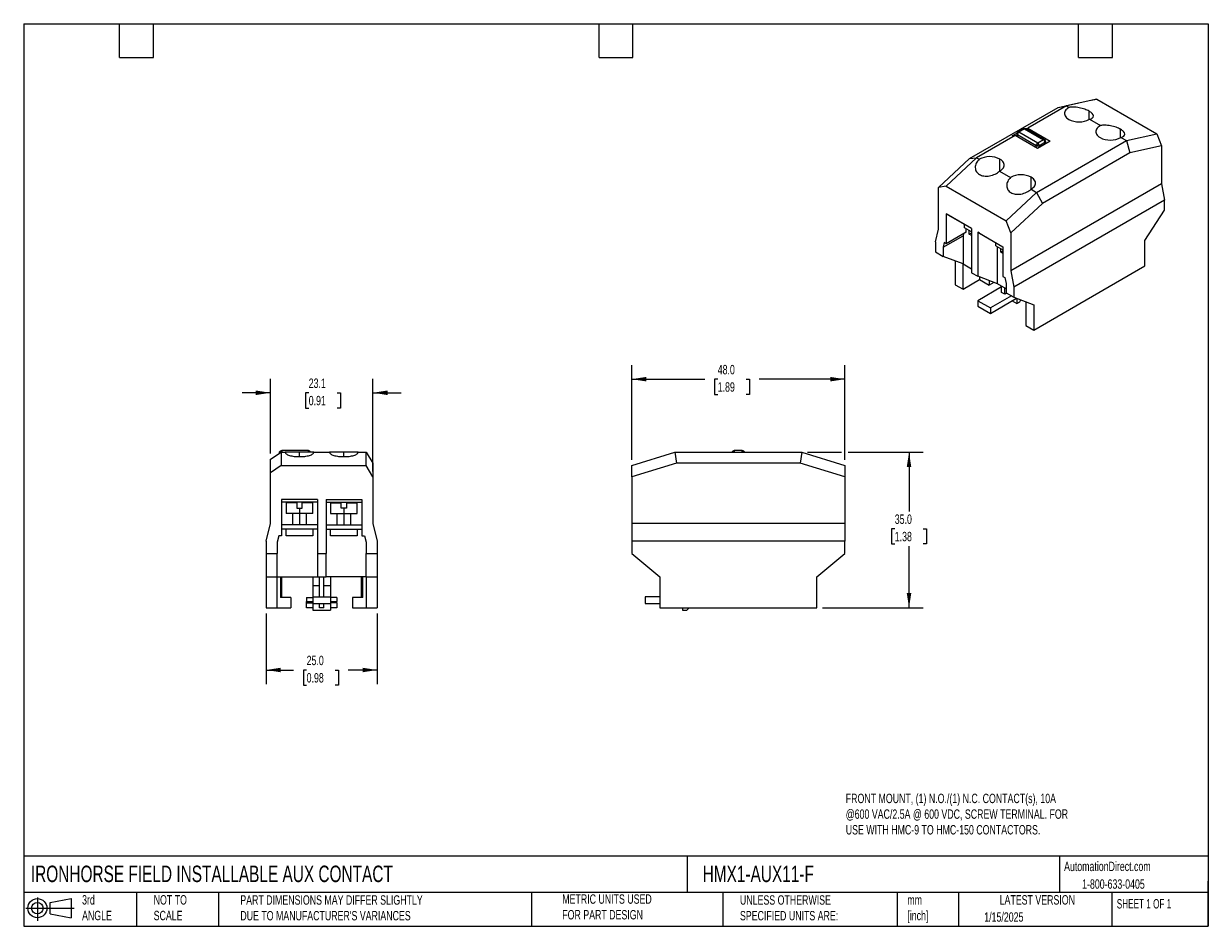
# Model space of a CAD drawing. Header units: millimetres. Extents: x 6 to 273, y 6 to 210.
import ezdxf

# ---------------------------------------------------------------- set-up
doc = ezdxf.new("R2010")
doc.units = ezdxf.units.MM
doc.linetypes.add('SLD-Solid', pattern=[0])
doc.layers.add('DIMENSIONS', color=140, linetype='SLD-Solid', lineweight=25)
doc.layers.add('TEXT', color=140, linetype='SLD-Solid', lineweight=25)
doc.layers.add('SLD-DEFPOINTS', color=7, linetype='Continuous')
doc.styles.add('SLDTEXTSTYLE0', font='TXT', dxfattribs={"width": 0.7})
doc.styles.add('SLDTEXTSTYLE1', font='TXT', dxfattribs={"width": 0.65})
doc.dimstyles.new('SLDDIMSTYLE0', dxfattribs={"dimtxt": 2.158008, "dimasz": 3.302, "dimexe": 0, "dimexo": 0.0625, "dimgap": 0.539502, "dimtad": 0, "dimtih": 1, "dimtoh": 1, "dimrnd": 1e-09, "dimzin": 4, "dimdsep": 46, "dimtxsty": 'SLDTEXTSTYLE0', "dimsah": 1, "dimcen": 0.09, "dimadec": 0, "dimazin": 1, "dimtfac": 1, "dimtofl": 0, "dimtmove": 0, "dimatfit": 3, "dimfxl": 0, "dimfrac": 2, "dimtolj": 1, "dimtzin": 12, "dimarcsym": 0})
doc.dimstyles.new('SLDDIMSTYLE1', dxfattribs={"dimtxt": 2.158008, "dimasz": 3.302, "dimexe": 0, "dimexo": 0.0625, "dimgap": 0.539502, "dimtad": 0, "dimtih": 1, "dimtoh": 1, "dimrnd": 1e-09, "dimzin": 12, "dimdsep": 46, "dimtxsty": 'SLDTEXTSTYLE0', "dimsah": 1, "dimcen": 0.09, "dimadec": 0, "dimazin": 3, "dimtfac": 1, "dimtmove": 0, "dimatfit": 0, "dimfxl": 0, "dimfrac": 2, "dimtolj": 1, "dimtzin": 12, "dimarcsym": 0})

# ---------------------------------------------------------------- blocks, each defined once
blk = doc.blocks.new('Block11')
at = {"color": 7, "linetype": 'SLD-Solid', "lineweight": 18}
for p, q in [((0, 2.88), (10.87, 2.88)), ((2.59, 5.31), (2.59, 0)), ((5.48, 4.17), (10.18, 5.03)), ((5.48, 1.6), (5.48, 4.17)), ((10.18, 5.03), (10.18, 0.73)), ((5.48, 1.6), (10.18, 0.73))]:
    blk.add_line(p, q, dxfattribs=at)
for radius in [2.15, 1.29]:
    blk.add_circle((2.59, 2.88), radius, dxfattribs=at)
blk = doc.blocks.new('Block12')
at = {"layer": 'SLD-DEFPOINTS'}
blk.add_blockref('Block11', (0, 0), dxfattribs=at)
blk = doc.blocks.new('_D')
at = {"layer": 'DIMENSIONS'}
for p, q in [((60.94, 76.79), (60.94, 60.87)), ((85.94, 76.79), (85.94, 60.87)), ((60.94, 64.05), (67.12, 64.05)), ((70.05, 64.05), (69.32, 64.05)), ((69.32, 64.05), (69.32, 60.62)), ((76.46, 64.05), (77.19, 64.05)), ((77.19, 64.05), (77.19, 60.62)), ((85.94, 64.05), (79.39, 64.05)), ((69.32, 60.62), (70.05, 60.62)), ((77.19, 60.62), (76.46, 60.62))]:
    blk.add_line(p, q, dxfattribs=at)
for points in [[(60.94, 64.05), (64.24, 63.54), (64.24, 64.56)], [(85.94, 64.05), (82.63, 64.56), (82.63, 63.54)]]:
    blk.add_solid(points, dxfattribs=at)
at = {"layer": 'DIMENSIONS', "char_height": 2.117, "attachment_point": 1, "style": 'SLDTEXTSTYLE0'}
for s, insert in [('25.0', (70.05, 67.26)), ('0.98', (70.05, 63.35))]:
    blk.add_mtext(s, dxfattribs=dict(at, insert=insert))
blk = doc.blocks.new('_D_1')
at = {"layer": 'DIMENSIONS'}
for p, q in [((61.91, 112.8), (61.91, 129.63)), ((84.96, 108.77), (84.96, 129.63)), ((61.91, 126.46), (55.56, 126.46)), ((70.52, 126.46), (69.8, 126.46)), ((69.8, 126.46), (69.8, 123.03)), ((76.94, 126.46), (77.66, 126.46)), ((77.66, 126.46), (77.66, 123.03)), ((84.96, 126.46), (91.31, 126.46)), ((69.8, 123.03), (70.52, 123.03)), ((77.66, 123.03), (76.94, 123.03))]:
    blk.add_line(p, q, dxfattribs=at)
for points in [[(61.91, 126.46), (58.61, 126.97), (58.61, 125.95)], [(84.96, 126.46), (88.26, 125.95), (88.26, 126.97)]]:
    blk.add_solid(points, dxfattribs=at)
at = {"layer": 'DIMENSIONS', "char_height": 2.117, "attachment_point": 1, "style": 'SLDTEXTSTYLE0'}
for s, insert in [('23.1', (70.52, 129.67)), ('0.91', (70.52, 125.76))]:
    blk.add_mtext(s, dxfattribs=dict(at, insert=insert))
blk = doc.blocks.new('_D_2')
at = {"layer": 'DIMENSIONS'}
for p, q in [((143.24, 111.33), (143.24, 132.7)), ((191.24, 111.33), (191.24, 132.7)), ((143.24, 129.52), (159.67, 129.52)), ((162.6, 129.52), (161.87, 129.52)), ((161.87, 129.52), (161.87, 126.09)), ((169.01, 129.52), (169.73, 129.52)), ((169.73, 129.52), (169.73, 126.09)), ((191.24, 129.52), (171.93, 129.52)), ((161.87, 126.09), (162.6, 126.09)), ((169.73, 126.09), (169.01, 126.09))]:
    blk.add_line(p, q, dxfattribs=at)
for points in [[(143.24, 129.52), (146.54, 129.01), (146.54, 130.03)], [(191.24, 129.52), (187.93, 130.03), (187.93, 129.01)]]:
    blk.add_solid(points, dxfattribs=at)
at = {"layer": 'DIMENSIONS', "char_height": 2.117, "attachment_point": 1, "style": 'SLDTEXTSTYLE0'}
for s, insert in [('48.0', (162.6, 132.73)), ('1.89', (162.6, 128.82))]:
    blk.add_mtext(s, dxfattribs=dict(at, insert=insert))
blk = doc.blocks.new('_D_3')
at = {"layer": 'DIMENSIONS'}
for p, q in [((182.81, 113.06), (190.47, 113.06)), ((192, 113.06), (208.85, 113.06)), ((205.67, 113.06), (205.67, 99.76)), ((202.46, 95.85), (201.74, 95.85)), ((201.74, 95.85), (201.74, 92.42)), ((208.88, 95.85), (209.6, 95.85)), ((209.6, 95.85), (209.6, 92.42)), ((201.74, 92.42), (202.46, 92.42)), ((205.67, 78.06), (205.67, 91.93)), ((209.6, 92.42), (208.88, 92.42)), ((186.21, 78.06), (208.85, 78.06))]:
    blk.add_line(p, q, dxfattribs=at)
for points in [[(205.67, 113.06), (205.16, 109.75), (206.18, 109.75)], [(205.67, 78.06), (206.18, 81.36), (205.16, 81.36)]]:
    blk.add_solid(points, dxfattribs=at)
at = {"layer": 'DIMENSIONS', "char_height": 2.117, "attachment_point": 1, "style": 'SLDTEXTSTYLE0'}
for s, insert in [('35.0', (202.46, 99.06)), ('1.38', (202.46, 95.15))]:
    blk.add_mtext(s, dxfattribs=dict(at, insert=insert))

msp = doc.modelspace()

# ---------------------------------------------------------------- linework, layer by layer
for p, q in [((239.212, 190.69), (246.234, 192.236)), ((247.958, 192.543), (241.099, 191.033)), ((246.234, 192.236), (247.958, 192.543)), ((247.958, 192.543), (261.455, 184.751)), ((219.315, 179.204), (239.212, 190.69)), ((241.099, 191.033), (232.402, 186.012)), ((239.212, 190.69), (241.099, 191.033)), ((241.099, 191.033), (241.692, 190.691)), ((246.216, 187.998), (246.216, 189.855)), ((246.286, 188.039), (248.763, 186.609)), ((229.574, 184.379), (220.876, 179.358)), ((228.927, 184.286), (229.938, 184.869)), ((229.574, 184.379), (228.927, 184.286)), ((234.584, 181.487), (229.574, 184.379)), ((229.912, 184.711), (229.912, 184.184)), ((234.301, 182.058), (230.059, 184.507)), ((230.059, 184.507), (230.059, 184.099)), ((231.435, 185.879), (230.162, 185.144)), ((231.685, 185.855), (230.412, 185.12)), ((234.655, 182.671), (230.412, 185.12)), ((231.685, 185.855), (235.928, 183.405)), ((231.819, 185.928), (232.402, 186.012)), ((236.178, 183.43), (231.935, 185.879)), ((232.402, 186.012), (237.413, 183.119)), ((253.287, 183.915), (253.287, 185.773)), ((254.596, 183.242), (261.455, 184.751)), ((261.455, 184.751), (262.533, 182.045)), ((234.301, 181.65), (234.301, 182.058)), ((234.373, 171.567), (254.596, 183.242)), ((237.413, 183.119), (234.584, 181.487)), ((235.928, 183.405), (234.655, 182.671)), ((236.281, 182.793), (235.009, 182.058)), ((235.009, 182.058), (235.009, 181.732)), ((236.281, 182.466), (236.281, 182.793)), ((236.428, 182.551), (236.428, 182.997)), ((253.357, 183.957), (254.596, 183.242)), ((254.596, 183.242), (255.413, 180.478)), ((262.533, 182.045), (255.413, 180.478)), ((262.533, 182.045), (262.533, 173.514)), ((212.293, 172.642), (219.315, 179.204)), ((220.876, 179.358), (214.017, 172.949)), ((219.315, 179.204), (220.876, 179.358)), ((220.876, 179.358), (221.469, 179.016)), ((226.134, 176.405), (226.134, 179.058)), ((255.413, 180.478), (235.711, 169.104)), ((226.063, 176.364), (228.54, 174.934)), ((262.533, 173.514), (228.592, 153.921)), ((233.205, 172.322), (233.205, 174.976)), ((262.533, 173.514), (263.222, 169.85)), ((214.017, 172.949), (212.293, 172.642)), ((212.293, 163.33), (212.293, 172.642)), ((214.017, 172.949), (227.514, 165.158)), ((227.514, 165.158), (234.373, 171.567)), ((233.134, 172.282), (234.373, 171.567)), ((234.373, 171.567), (235.711, 169.104)), ((235.711, 169.104), (228.592, 162.451)), ((263.222, 169.85), (229.281, 150.256)), ((263.222, 167.564), (263.222, 169.85)), ((219.753, 163.432), (214.06, 166.718)), ((214.06, 166.718), (214.06, 160.023)), ((214.485, 166.473), (214.06, 166.718)), ((219.753, 163.432), (214.485, 166.473)), ((258.767, 160.746), (263.222, 167.564)), ((211.603, 160.462), (212.293, 163.33)), ((218.162, 163.615), (218.162, 164.351)), ((219.753, 162.697), (218.162, 163.615)), ((218.515, 162.595), (218.515, 163.411)), ((219.24, 162.176), (219.24, 162.993)), ((219.753, 163.432), (219.753, 153.471)), ((228.592, 162.451), (227.514, 165.158)), ((211.603, 160.462), (211.603, 158.175)), ((213.371, 159.245), (217.826, 161.817)), ((213.619, 160.278), (213.371, 159.245)), ((214.06, 160.023), (213.619, 160.278)), ((218.515, 162.595), (214.06, 160.023)), ((217.932, 162.258), (217.826, 161.817)), ((217.826, 161.817), (217.826, 155.48)), ((219.24, 162.176), (219.753, 162.472)), ((219.753, 161.88), (219.24, 162.176)), ((221.132, 162.636), (226.824, 159.35)), ((221.132, 162.636), (221.132, 152.675)), ((221.556, 162.391), (221.132, 162.636)), ((221.556, 162.391), (226.824, 159.35)), ((225.233, 159.533), (225.233, 160.269)), ((228.592, 162.451), (228.592, 153.921)), ((258.767, 155.03), (258.767, 160.746)), ((211.603, 158.175), (213.371, 157.155)), ((213.371, 159.245), (213.371, 157.155)), ((225.233, 159.533), (226.824, 158.615)), ((225.586, 151), (225.586, 159.329)), ((226.311, 158.094), (226.311, 158.911)), ((226.311, 158.094), (226.824, 158.39)), ((226.824, 157.798), (226.311, 158.094)), ((226.824, 159.35), (226.824, 152.655)), ((217.826, 155.48), (213.371, 157.155)), ((216.058, 156.145), (216.058, 150.785)), ((217.826, 155.48), (219.753, 154.368)), ((217.826, 149.765), (217.826, 155.48)), ((233.736, 140.58), (258.767, 155.03)), ((219.753, 153.471), (221.132, 152.675)), ((225.586, 151), (221.132, 152.675)), ((221.574, 152.509), (221.574, 151.928)), ((226.824, 152.655), (227.265, 152.4)), ((227.265, 152.4), (227.513, 151.081)), ((228.592, 153.921), (229.281, 150.256)), ((216.058, 150.785), (217.826, 149.765)), ((217.826, 149.765), (221.574, 151.928)), ((226.523, 150.296), (221.149, 147.193)), ((221.574, 151.928), (223.73, 150.683)), ((223.73, 151.698), (223.73, 150.683)), ((224.795, 151.298), (223.73, 150.683)), ((227.513, 149.888), (225.586, 151)), ((226.523, 149.071), (226.523, 150.459)), ((227.23, 148.663), (227.23, 150.051)), ((227.513, 151.081), (227.513, 148.991)), ((229.281, 150.256), (229.281, 147.97)), ((221.149, 147.193), (223.978, 145.56)), ((221.149, 147.193), (221.149, 145.968)), ((228.716, 148.296), (223.978, 145.56)), ((223.978, 144.336), (229.882, 147.744)), ((227.23, 148.663), (226.523, 149.071)), ((227.656, 148.908), (227.23, 148.663)), ((227.513, 148.991), (229.281, 147.97)), ((228.857, 147.152), (229.917, 146.54)), ((229.281, 147.97), (233.736, 146.296)), ((229.917, 147.731), (229.917, 146.54)), ((229.917, 146.54), (230.624, 146.948)), ((230.624, 146.948), (230.87, 147.373)), ((231.968, 146.96), (231.968, 141.6)), ((221.149, 145.968), (223.978, 144.336)), ((223.978, 145.56), (223.978, 144.336)), ((233.736, 146.296), (233.736, 140.58)), ((231.968, 141.6), (233.736, 140.58)), ((61.911, 111.533), (64.35, 113.057)), ((63.936, 112.798), (63.936, 112.957)), ((64.19, 112.957), (64.082, 112.957)), ((64.35, 113.057), (64.35, 110.057)), ((64.35, 113.057), (65.187, 113.057)), ((70.436, 113.457), (64.436, 113.457)), ((68.436, 113.057), (65.187, 113.057)), ((71.684, 113.057), (68.436, 113.057)), ((68.436, 112.082), (68.436, 113.057)), ((70.789, 113.31), (70.536, 113.057)), ((71.684, 113.057), (75.187, 113.057)), ((78.436, 113.057), (75.187, 113.057)), ((81.684, 113.057), (78.436, 113.057)), ((78.436, 112.082), (78.436, 113.057)), ((81.684, 113.057), (83.437, 113.057)), ((83.437, 110.057), (83.437, 113.057)), ((83.437, 113.057), (84.961, 110.618)), ((143.235, 110.057), (152.935, 113.057)), ((152.935, 113.057), (181.535, 113.057)), ((152.935, 113.057), (153.304, 110.618)), ((166.335, 113.457), (166.335, 113.31)), ((168.135, 113.457), (166.335, 113.457)), ((168.489, 113.31), (168.235, 113.057)), ((181.535, 113.057), (181.167, 110.618)), ((181.535, 113.057), (191.235, 110.057)), ((61.911, 108.461), (61.911, 111.533)), ((64.35, 110.057), (61.911, 108.461)), ((64.35, 110.057), (83.437, 110.057)), ((84.961, 107.504), (83.437, 110.057)), ((84.961, 110.618), (84.961, 107.504)), ((153.304, 110.618), (143.235, 107.504)), ((143.235, 107.504), (143.235, 110.057)), ((181.167, 110.618), (153.304, 110.618)), ((191.235, 107.504), (181.167, 110.618)), ((191.235, 110.057), (191.235, 107.504)), ((61.911, 97.057), (61.911, 108.461)), ((84.961, 107.504), (84.961, 97.057)), ((143.235, 107.504), (143.235, 97.057)), ((191.235, 107.504), (191.235, 97.057)), ((72.461, 102.457), (64.411, 102.457)), ((64.411, 102.457), (64.411, 94.257)), ((72.461, 101.857), (64.411, 101.857)), ((65.436, 101.657), (65.436, 99.257)), ((67.836, 101.657), (65.436, 101.657)), ((67.836, 101.657), (67.836, 100.457)), ((69.036, 100.457), (69.036, 101.657)), ((71.436, 101.657), (69.036, 101.657)), ((71.436, 99.257), (71.436, 101.657)), ((72.461, 102.457), (72.461, 90.257)), ((74.411, 102.457), (82.461, 102.457)), ((74.411, 102.457), (74.411, 90.257)), ((74.411, 101.857), (82.461, 101.857)), ((75.436, 101.657), (75.436, 99.257)), ((75.436, 101.657), (77.836, 101.657)), ((77.836, 100.457), (77.836, 101.657)), ((79.036, 101.657), (79.036, 100.457)), ((79.036, 101.657), (81.436, 101.657)), ((81.436, 99.257), (81.436, 101.657)), ((82.461, 102.457), (82.461, 94.257)), ((68.436, 99.257), (65.436, 99.257)), ((66.886, 99.257), (66.886, 96.757)), ((67.836, 100.457), (68.436, 100.457)), ((68.436, 100.457), (68.436, 99.257)), ((68.436, 100.457), (69.036, 100.457)), ((71.436, 99.257), (68.436, 99.257)), ((68.436, 99.257), (68.436, 96.757)), ((69.986, 96.757), (69.986, 99.257)), ((75.436, 99.257), (78.436, 99.257)), ((76.886, 99.257), (76.886, 96.757)), ((78.436, 100.457), (77.836, 100.457)), ((78.436, 100.457), (78.436, 99.257)), ((79.036, 100.457), (78.436, 100.457)), ((78.436, 99.257), (81.436, 99.257)), ((78.436, 99.257), (78.436, 96.757)), ((79.986, 96.757), (79.986, 99.257)), ((60.936, 93.057), (61.911, 97.057)), ((72.461, 96.757), (64.411, 96.757)), ((74.411, 96.757), (82.461, 96.757)), ((84.961, 97.057), (85.936, 93.057)), ((191.235, 97.057), (143.235, 97.057)), ((143.235, 97.057), (143.235, 93.057)), ((191.235, 97.057), (191.235, 93.057)), ((63.787, 94.257), (63.436, 92.817)), ((64.411, 94.257), (63.787, 94.257)), ((72.461, 95.757), (64.411, 95.757)), ((65.436, 94.257), (65.436, 95.757)), ((71.436, 94.257), (65.436, 94.257)), ((71.436, 95.757), (71.436, 94.257)), ((74.411, 95.757), (82.461, 95.757)), ((75.436, 94.257), (75.436, 95.757)), ((81.436, 94.257), (75.436, 94.257)), ((81.436, 95.757), (81.436, 94.257)), ((82.461, 94.257), (83.085, 94.257)), ((83.085, 94.257), (83.436, 92.817)), ((60.936, 93.057), (60.936, 90.257)), ((63.436, 92.817), (63.436, 90.257)), ((83.436, 92.817), (83.436, 90.257)), ((85.936, 93.057), (85.936, 90.257)), ((191.235, 93.057), (143.235, 93.057)), ((143.235, 93.057), (143.235, 90.257)), ((191.235, 90.257), (191.235, 93.057)), ((60.936, 90.257), (60.936, 85.057)), ((60.936, 90.257), (63.436, 90.257)), ((63.436, 85.057), (63.436, 90.257)), ((72.461, 90.257), (74.411, 90.257)), ((72.461, 90.257), (72.461, 85.057)), ((74.411, 85.057), (74.411, 90.257)), ((83.436, 90.257), (85.936, 90.257)), ((83.436, 85.057), (83.436, 90.257)), ((85.936, 90.257), (85.936, 85.057)), ((143.235, 90.257), (149.535, 85.057)), ((184.935, 85.057), (191.235, 90.257)), ((60.936, 85.057), (63.436, 85.057)), ((60.936, 85.057), (60.936, 78.057)), ((63.436, 85.057), (72.461, 85.057)), ((63.436, 78.057), (63.436, 85.057)), ((64.186, 85.057), (64.186, 80.357)), ((64.486, 80.357), (64.486, 85.057)), ((71.436, 85.057), (71.436, 83.057)), ((71.436, 83.057), (71.436, 80.557)), ((71.436, 83.057), (72.936, 83.057)), ((72.461, 85.057), (74.411, 85.057)), ((72.936, 80.557), (72.936, 85.057)), ((73.936, 80.557), (73.936, 85.057)), ((73.936, 83.057), (75.436, 83.057)), ((83.436, 85.057), (74.411, 85.057)), ((75.436, 85.057), (75.436, 83.057)), ((75.436, 83.057), (75.436, 80.557)), ((82.386, 80.357), (82.386, 85.057)), ((82.685, 80.357), (82.685, 85.057)), ((83.436, 85.057), (85.936, 85.057)), ((83.436, 85.057), (83.436, 78.057)), ((85.936, 85.057), (85.936, 78.057)), ((149.535, 85.057), (149.535, 78.057)), ((184.935, 78.057), (184.935, 85.057)), ((66.486, 80.357), (64.186, 80.357)), ((66.486, 80.357), (66.486, 78.057)), ((69.986, 80.357), (71.436, 80.357)), ((69.986, 80.357), (69.986, 79.457)), ((71.436, 80.557), (71.436, 79.057)), ((71.436, 80.557), (75.436, 80.557)), ((75.436, 80.557), (75.436, 79.057)), ((76.886, 80.357), (75.436, 80.357)), ((76.886, 80.357), (76.886, 79.457)), ((80.386, 80.357), (80.386, 78.057)), ((82.685, 80.357), (80.386, 80.357)), ((146.235, 80.557), (146.235, 79.057)), ((149.535, 80.557), (146.235, 80.557)), ((60.936, 78.057), (63.436, 78.057)), ((63.436, 78.057), (66.486, 78.057)), ((69.986, 79.457), (71.436, 79.457)), ((69.986, 79.207), (69.986, 79.457)), ((69.986, 79.207), (71.436, 79.207)), ((69.986, 78.057), (69.986, 79.207)), ((71.436, 78.057), (69.986, 78.057)), ((71.436, 79.057), (75.436, 79.057)), ((71.436, 79.057), (71.436, 77.557)), ((71.436, 77.557), (75.436, 77.557)), ((72.936, 78.057), (72.936, 79.057)), ((73.936, 78.057), (72.936, 78.057)), ((73.936, 78.057), (73.936, 79.057)), ((75.436, 79.457), (76.886, 79.457)), ((76.886, 79.207), (75.436, 79.207)), ((75.436, 79.057), (75.436, 77.557)), ((76.886, 78.057), (75.436, 78.057)), ((76.886, 79.207), (76.886, 79.457)), ((76.886, 79.207), (76.886, 78.057)), ((80.386, 78.057), (83.436, 78.057)), ((83.436, 78.057), (85.936, 78.057)), ((146.235, 79.057), (149.535, 79.057)), ((149.535, 78.057), (184.935, 78.057)), ((154.635, 78.057), (154.635, 77.557)), ((154.635, 77.557), (155.635, 77.557)), ((155.635, 77.557), (156.135, 78.057))]:
    msp.add_line(p, q)
at = {"flags": 128}
for points in [[(241.692, 190.691), (241.418, 190.523), (241.182, 190.336), (240.987, 190.134), (240.837, 189.92), (240.733, 189.697), (240.678, 189.468), (240.672, 189.238), (240.715, 189.008), (240.806, 188.783), (240.945, 188.566), (241.129, 188.361), (241.355, 188.171), (241.62, 187.998)], [(248.763, 186.609), (248.489, 186.441), (248.253, 186.254), (248.058, 186.052), (247.908, 185.838), (247.804, 185.615), (247.749, 185.386), (247.743, 185.155), (247.786, 184.926), (247.877, 184.701), (248.016, 184.484), (248.2, 184.279), (248.426, 184.089), (248.691, 183.915)], [(234.905, 182.407), (234.831, 182.364), (234.751, 182.318), (234.666, 182.269), (234.582, 182.22), (234.5, 182.173), (234.424, 182.129), (234.357, 182.09), (234.301, 182.058)], [(226.063, 176.364), (226.337, 176.533), (226.573, 176.719), (226.768, 176.921), (226.918, 177.135), (227.021, 177.358), (227.077, 177.587), (227.083, 177.818), (227.04, 178.048), (226.948, 178.272), (226.809, 178.489), (226.625, 178.694), (226.399, 178.885), (226.134, 179.058)], [(233.134, 172.282), (233.408, 172.451), (233.644, 172.637), (233.839, 172.839), (233.989, 173.053), (234.092, 173.276), (234.148, 173.505), (234.154, 173.736), (234.111, 173.965), (234.019, 174.19), (233.88, 174.407), (233.697, 174.612), (233.47, 174.803), (233.205, 174.976)]]:
    msp.add_lwpolyline(points, dxfattribs=at)
for centre, radius, start, end in [((243.914, 192.389), 4.955, 242.41992, 298.59802), ((230.412, 184.711), 0.5, 120.06266, 180.01786), ((230.371, 184.66), 0.461, 84.81742, 173.64866), ((230.163, 184.736), 0.251, 185.6948, 245.62534), ((231.685, 185.446), 0.5, 59.86052, 119.99731), ((231.539, 185.65), 0.251, 54.38183, 114.31395), ((234.273, 182.059), 0.721, 28.85561, 58.04533), ((236.074, 183.201), 0.251, 65.68605, 125.61817), ((235.928, 182.997), 0.5, 0, 59.99462), ((235.904, 183.059), 0.461, 324.81491, 53.64876), ((250.985, 188.307), 4.955, 242.41992, 298.59802), ((223.84, 174.666), 4.955, 62.41992, 118.59802), ((230.911, 170.584), 4.955, 62.41992, 118.59802), ((64.524, 113.019), 0.446, 101.42175, 188.04947), ((70.436, 112.957), 0.5, 45, 90), ((166.285, 112.824), 0.489, 84.15166, 151.57875), ((168.135, 112.957), 0.5, 45, 90)]:
    msp.add_arc(centre, radius, start, end)
for points, knots in [([(246.216, 189.855), (245.95, 190.009), (245.615, 190.164), (244.843, 190.438), (244.407, 190.555), (243.529, 190.717), (243.09, 190.762), (242.308, 190.775), (241.966, 190.745), (241.692, 190.691)], [0, 0, 0, 0, 0.25, 0.25, 0.5, 0.5, 0.75, 0.75, 1, 1, 1, 1]), ([(246.286, 188.039), (246.544, 188.102), (246.773, 188.198), (247.089, 188.453), (247.174, 188.613), (247.161, 188.965), (247.062, 189.157), (246.722, 189.525), (246.483, 189.701), (246.216, 189.855)], [0, 0, 0, 0, 0.25, 0.25, 0.5, 0.5, 0.75, 0.75, 1, 1, 1, 1]), ([(253.287, 185.773), (253.021, 185.927), (252.686, 186.082), (251.914, 186.356), (251.478, 186.473), (250.6, 186.635), (250.161, 186.68), (249.379, 186.693), (249.038, 186.663), (248.763, 186.609)], [0, 0, 0, 0, 0.25, 0.25, 0.5, 0.5, 0.75, 0.75, 1, 1, 1, 1]), ([(230.412, 185.12), (230.32, 185.066), (230.228, 184.969), (230.097, 184.742), (230.059, 184.614), (230.059, 184.507)], [0, 0, 0, 0, 0.5, 0.5, 1, 1, 1, 1]), ([(230.162, 185.144), (230.162, 185.144), (230.188, 185.174), (230.277, 185.177), (230.367, 185.139), (230.412, 185.12)], [0, 0, 0, 0, 0.003494, 0.501747, 1, 1, 1, 1]), ([(253.357, 183.957), (253.615, 184.02), (253.844, 184.116), (254.16, 184.371), (254.246, 184.531), (254.232, 184.883), (254.133, 185.075), (253.793, 185.443), (253.554, 185.619), (253.287, 185.773)], [0, 0, 0, 0, 0.25, 0.25, 0.5, 0.5, 0.75, 0.75, 1, 1, 1, 1]), ([(234.301, 182.058), (234.301, 182.165), (234.34, 182.293), (234.47, 182.52), (234.562, 182.617), (234.655, 182.671)], [0, 0, 0, 0, 0.5, 0.5, 1, 1, 1, 1]), ([(235.009, 182.058), (234.916, 182.005), (234.786, 181.974), (234.524, 181.974), (234.394, 182.005), (234.301, 182.058)], [0, 0, 0, 0, 0.5, 0.5, 1, 1, 1, 1]), ([(236.281, 182.793), (236.281, 182.9), (236.243, 183.028), (236.112, 183.255), (236.02, 183.352), (235.928, 183.405)], [0, 0, 0, 0, 0.5, 0.5, 1, 1, 1, 1]), ([(221.469, 179.016), (221.21, 178.763), (220.982, 178.463), (220.665, 177.816), (220.58, 177.469), (220.593, 176.808), (220.692, 176.496), (221.032, 175.973), (221.272, 175.763), (221.538, 175.609)], [0, 0, 0, 0, 0.25, 0.25, 0.5, 0.5, 0.75, 0.75, 1, 1, 1, 1]), ([(221.538, 175.609), (221.805, 175.455), (222.139, 175.334), (222.911, 175.215), (223.347, 175.218), (224.225, 175.365), (224.664, 175.508), (225.446, 175.886), (225.788, 176.12), (226.063, 176.364)], [0, 0, 0, 0, 0.25, 0.25, 0.5, 0.5, 0.75, 0.75, 1, 1, 1, 1]), ([(228.54, 174.934), (228.281, 174.681), (228.053, 174.381), (227.736, 173.734), (227.651, 173.387), (227.664, 172.726), (227.763, 172.414), (228.104, 171.891), (228.343, 171.681), (228.609, 171.527)], [0, 0, 0, 0, 0.25, 0.25, 0.5, 0.5, 0.75, 0.75, 1, 1, 1, 1]), ([(228.609, 171.527), (228.876, 171.373), (229.21, 171.252), (229.982, 171.133), (230.418, 171.136), (231.296, 171.283), (231.735, 171.425), (232.517, 171.804), (232.859, 172.038), (233.134, 172.282)], [0, 0, 0, 0, 0.25, 0.25, 0.5, 0.5, 0.75, 0.75, 1, 1, 1, 1]), ([(63.936, 112.957), (63.936, 113.088), (63.99, 113.218), (64.175, 113.403), (64.305, 113.457), (64.436, 113.457)], [0, 0, 0, 0, 0.5, 0.5, 1, 1, 1, 1]), ([(64.436, 113.457), (64.436, 113.449), (64.436, 113.434), (64.436, 113.318), (64.436, 113.184), (64.436, 113.088), (64.436, 113.057)], [0, 0, 0, 0, 0.2875733, 0.5751465, 0.8627198, 1, 1, 1, 1]), ([(65.187, 113.057), (65.199, 112.94), (65.279, 112.815), (65.608, 112.575), (65.858, 112.46), (66.488, 112.271), (66.867, 112.198), (67.653, 112.103), (68.059, 112.082), (68.436, 112.082)], [0, 0, 0, 0, 0.25, 0.25, 0.5, 0.5, 0.75, 0.75, 1, 1, 1, 1]), ([(68.436, 112.082), (68.813, 112.082), (69.218, 112.103), (70.005, 112.198), (70.383, 112.271), (71.013, 112.46), (71.263, 112.575), (71.593, 112.815), (71.673, 112.94), (71.684, 113.057)], [0, 0, 0, 0, 0.25, 0.25, 0.5, 0.5, 0.75, 0.75, 1, 1, 1, 1]), ([(70.436, 113.057), (70.436, 113.088), (70.436, 113.184), (70.436, 113.318), (70.436, 113.434), (70.436, 113.449), (70.436, 113.457)], [0, 0, 0, 0, 0.1372802, 0.4248535, 0.7124267, 1, 1, 1, 1]), ([(70.789, 113.31), (70.811, 113.286), (70.855, 113.237), (70.901, 113.15), (70.917, 113.087), (70.925, 113.057)], [0, 0, 0, 0, 0.3362669, 0.6725338, 1, 1, 1, 1]), ([(75.187, 113.057), (75.199, 112.94), (75.279, 112.815), (75.608, 112.575), (75.858, 112.46), (76.488, 112.271), (76.867, 112.198), (77.653, 112.103), (78.059, 112.082), (78.436, 112.082)], [0, 0, 0, 0, 0.25, 0.25, 0.5, 0.5, 0.75, 0.75, 1, 1, 1, 1]), ([(78.436, 112.082), (78.813, 112.082), (79.218, 112.103), (80.005, 112.198), (80.383, 112.271), (81.013, 112.46), (81.263, 112.575), (81.593, 112.815), (81.673, 112.94), (81.684, 113.057)], [0, 0, 0, 0, 0.25, 0.25, 0.5, 0.5, 0.75, 0.75, 1, 1, 1, 1]), ([(165.855, 113.057), (165.86, 113.088), (165.873, 113.184), (165.975, 113.318), (166.138, 113.434), (166.27, 113.449), (166.335, 113.457)], [0, 0, 0, 0, 0.13728023, 0.42485349, 0.71242674, 1, 1, 1, 1]), ([(166.335, 113.31), (166.335, 113.286), (166.335, 113.237), (166.335, 113.15), (166.335, 113.087), (166.335, 113.057)], [0, 0, 0, 0, 0.3362669, 0.6725338, 1, 1, 1, 1]), ([(168.135, 113.057), (168.135, 113.088), (168.135, 113.184), (168.135, 113.318), (168.135, 113.434), (168.135, 113.449), (168.135, 113.457)], [0, 0, 0, 0, 0.1372802, 0.4248535, 0.7124267, 1, 1, 1, 1]), ([(168.489, 113.31), (168.511, 113.286), (168.554, 113.237), (168.601, 113.15), (168.617, 113.087), (168.625, 113.057)], [0, 0, 0, 0, 0.3362669, 0.6725338, 1, 1, 1, 1])]:
    msp.add_open_spline(points, degree=3, knots=knots)
for points in [[(231.935, 185.879), (231.87, 185.917), (231.778, 185.908), (231.685, 185.855)], [(234.905, 182.407), (234.97, 182.293), (235.009, 182.165), (235.009, 182.058)], [(236.428, 182.997), (236.428, 182.921), (236.374, 182.846), (236.281, 182.793)], [(64.082, 112.957), (63.99, 112.957), (63.936, 112.957), (63.936, 112.957)]]:
    msp.add_open_spline(points, degree=3)
at = {"layer": 'TEXT'}
for p, q in [((6.35, 209.55), (273.05, 209.55)), ((6.35, 209.55), (6.35, 6.35)), ((27.94, 201.93), (27.94, 209.55)), ((35.56, 201.93), (35.56, 209.55)), ((135.89, 201.93), (135.89, 209.55)), ((143.51, 201.93), (143.51, 209.55)), ((243.84, 201.93), (243.84, 209.55)), ((251.46, 201.93), (251.46, 209.55)), ((273.05, 209.55), (273.05, 6.35)), ((27.94, 201.93), (35.56, 201.93)), ((135.89, 201.93), (143.51, 201.93)), ((243.84, 201.93), (251.46, 201.93)), ((273.05, 22.126), (6.35, 22.126)), ((155.759, 22.126), (155.759, 13.97)), ((239.575, 22.126), (239.575, 13.97)), ((273.05, 6.35), (273.05, 16.51)), ((273.05, 13.97), (6.35, 13.97)), ((31.75, 13.97), (31.75, 6.35)), ((50.212, 13.97), (50.212, 6.35)), ((120.646, 13.97), (120.646, 6.35)), ((163.78, 13.97), (163.78, 6.35)), ((203.024, 13.97), (203.024, 6.35)), ((216.812, 13.97), (216.812, 6.35)), ((251.349, 13.97), (251.349, 6.35)), ((6.35, 6.35), (273.05, 6.35))]:
    msp.add_line(p, q, dxfattribs=at)

# ---------------------------------------------------------------- block references
at = {"layer": 'SLD-DEFPOINTS'}
msp.add_blockref('Block12', (6.838, 7.554), dxfattribs=at)

# ---------------------------------------------------------------- texts
at = {"layer": 'TEXT'}
for s, insert, char_height, attachment_point, style in [('FRONT MOUNT, (1) N.O./(1) N.C. CONTACT(s), 10A ^J@600 VAC/2.5A @ 600 VDC, SCREW TERMINAL. FOR ^JUSE WITH HMC-9 TO HMC-150 CONTACTORS.', (191.427, 36.2), 2.116667, 1, 'SLDTEXTSTYLE0'), ('IRONHORSE FIELD INSTALLABLE AUX CONTACT', (7.966, 20.011), 3.70417, 1, 'SLDTEXTSTYLE0'), ('HMX1-AUX11-F', (159.208, 20.011), 3.70417, 1, 'SLDTEXTSTYLE0'), ('AutomationDirect.com', (240.577, 20.902), 2.11667, 1, 'SLDTEXTSTYLE0'), ('1-800-633-0405', (244.644, 16.924), 2.11667, 1, 'SLDTEXTSTYLE0'), ('3rd^JANGLE', (19.496, 13.367), 2.1167, 1, 'SLDTEXTSTYLE0'), ('NOT TO^JSCALE', (35.615, 13.367), 2.11667, 1, 'SLDTEXTSTYLE0'), ("PART DIMENSIONS MAY DIFFER SLIGHTLY ^JDUE TO MANUFACTURER'S VARIANCES", (55.119, 13.33), 2.11667, 1, 'SLDTEXTSTYLE0'), ('METRIC UNITS USED ^JFOR PART DESIGN', (127.604, 13.546), 2.11667, 1, 'SLDTEXTSTYLE0'), ('UNLESS OTHERWISE ^JSPECIFIED UNITS ARE:', (167.608, 13.331), 2.11667, 1, 'SLDTEXTSTYLE0'), ('LATEST VERSION', (234.552, 13.364), 2.11667, 2, 'SLDTEXTSTYLE0'), ('mm^J[inch]', (205.299, 13.36), 2.1167, 1, 'SLDTEXTSTYLE0'), ('SHEET 1 OF 1', (252.441, 12.483), 2.11667, 1, 'SLDTEXTSTYLE1'), ('1/15/2025', (222.613, 9.503), 2.1167, 1, 'SLDTEXTSTYLE0')]:
    msp.add_mtext(s, dxfattribs=dict(at, insert=insert, char_height=char_height, attachment_point=attachment_point, style=style))

# ---------------------------------------------------------------- dimensions: what is measured, and where the dimension line sits
at = {"layer": 'DIMENSIONS'}
for base, p1, p2, dimstyle, picture, middle in [((191.235, 129.52), (143.235, 110.057), (191.235, 110.057), 'SLDDIMSTYLE0', '_D_2', (165.803, 129.52)), ((84.961, 126.46), (61.911, 111.533), (84.961, 107.504), 'SLDDIMSTYLE1', '_D_1', (73.73, 126.46)), ((60.936, 64.049), (85.936, 78.057), (60.936, 78.057), 'SLDDIMSTYLE0', '_D', (73.255, 64.049))]:
    dim = msp.add_linear_dim(base=base, p1=p1, p2=p2, dimstyle=dimstyle, dxfattribs=at)
    dim.commit()
    dim.dimension.update_dxf_attribs({"geometry": picture, "text_midpoint": middle, "dimtype": 160})
dim = msp.add_linear_dim(base=(205.67, 78.057), p1=(181.535, 113.057), p2=(184.935, 78.057), angle=90, dimstyle='SLDDIMSTYLE0', dxfattribs=at)
dim.commit()
dim.dimension.update_dxf_attribs({"geometry": '_D_3', "text_midpoint": (205.67, 95.848), "dimtype": 160})

doc.saveas('drawing.dxf')
